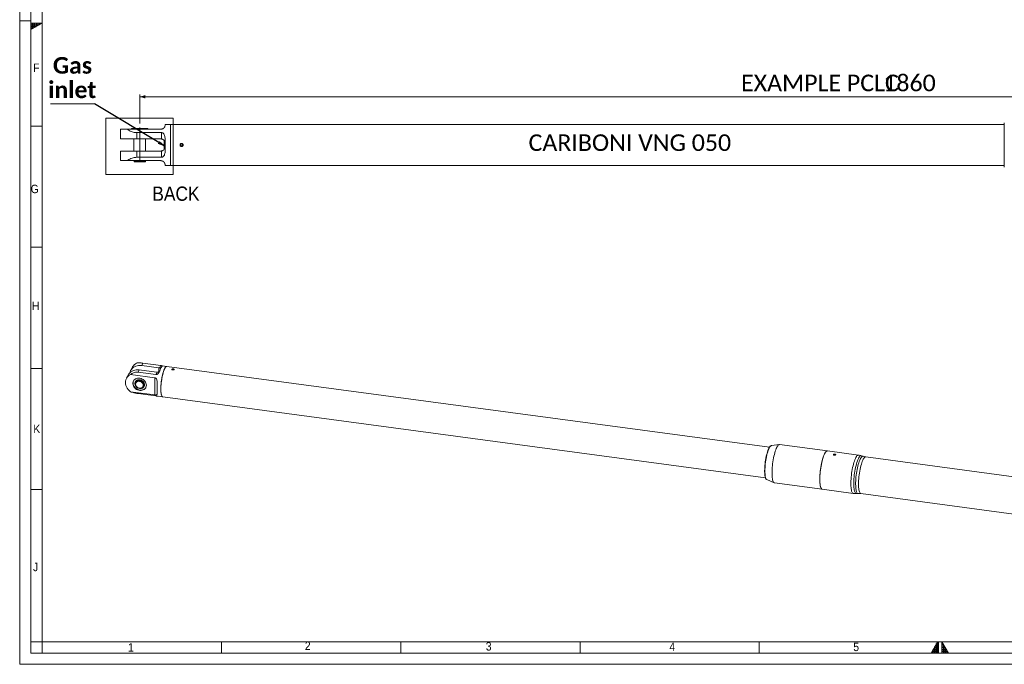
# Model space of a CAD drawing. Header units: millimetres. Extents: x 30 to 2493, y 30 to 1752.
# Tile 1 of 6: x 30 to 1348, y 30 to 892. Entities that reach past the tile are written whole.
import ezdxf

# ---------------------------------------------------------------- set-up
doc = ezdxf.new("R2010")
doc.units = ezdxf.units.MM
doc.header["$LTSCALE"] = 3
doc.linetypes.add('SLD-Centro', pattern=[19.05, 15.24, -1.27, 1.27, -1.27])
doc.linetypes.add('SLD-Solido', pattern=[0])
doc.styles.add('SLDTEXTSTYLE0', font='GOTHIC.TTF', dxfattribs={"width": 0.913})
doc.styles.add('SLDTEXTSTYLE3', font='CALIBRI.TTF')
doc.styles.add('SLDTEXTSTYLE4', font='CALIBRIB.TTF')
doc.styles.add('SLDTEXTSTYLE5', font='CALIBRIZ.TTF')
doc.styles.get("Standard").update_dxf_attribs({"font": 'CALIBRIB.TTF'})
doc.dimstyles.new('SLDDIMSTYLE0', dxfattribs={"dimtxt": 22.225, "dimasz": 7.5, "dimexe": 0, "dimexo": 0.0625, "dimgap": 5.55625, "dimtad": 1, "dimrnd": 1e-09, "dimzin": 12, "dimdsep": 46, "dimtxsty": 'SLDTEXTSTYLE4', "dimsah": 1, "dimcen": 0.09, "dimadec": 0, "dimazin": 3, "dimtfac": 1, "dimtofl": 0, "dimtmove": 0, "dimatfit": 3, "dimfxl": 0, "dimfrac": 2, "dimtolj": 1, "dimtzin": 12, "dimarcsym": 0})
doc.dimstyles.new('SLDDIMSTYLE2', dxfattribs={"dimtxt": 0.18, "dimasz": 7.5, "dimexe": 0, "dimexo": 0.0625, "dimgap": 0, "dimtad": 0, "dimtih": 1, "dimtoh": 1, "dimdec": 0, "dimrnd": 1e-09, "dimzin": 0, "dimdsep": 46, "dimtxsty": 'Standard', "dimblk1": 'CLOSED', "dimblk2": 'CLOSED', "dimsah": 1, "dimcen": 0.09, "dimadec": 0, "dimazin": 0, "dimtfac": 7.5, "dimtdec": 0, "dimtofl": 0, "dimtmove": 0, "dimatfit": 3, "dimldrblk": 'CLOSED', "dimfxl": 0, "dimfrac": 2, "dimtolj": 1, "dimtzin": 0, "dimarcsym": 0})

# ---------------------------------------------------------------- blocks, each defined once
blk = doc.blocks.new('SW_NOTE_4')
at = {"color": 0, "linetype": 'SLD-Solido', "lineweight": 0}
blk.add_line((-59, 0), (0, 0), dxfattribs=at)
at = {"color": 0, "linetype": 'Continuous', "lineweight": 0, "char_height": 22.23, "attachment_point": 2, "style": 'SLDTEXTSTYLE4'}
for s, insert in [('Gas', (-29.7, 62.5)), ('inlet', (-30, 29.8))]:
    blk.add_mtext(s, dxfattribs=dict(at, insert=insert))
blk = doc.blocks.new('_CLOSED')
at = {"color": 0, "linetype": 'ByBlock', "lineweight": -2}
for p, q in [((-1, 0.166667), (0, 0)), ((-1, 0.166667), (-1, -0.166667)), ((0, 0), (-1, -0.166667)), ((0, 0), (-1, 0))]:
    blk.add_line(p, q, dxfattribs=at)
blk = doc.blocks.new('_D_6')
at = {"color": 7, "linetype": 'SLD-Solido', "lineweight": 0}
for p, q in [((190.7, 753.6), (190.7, 792.4)), ((2050.7, 753.6), (2050.7, 792.4)), ((2050.7, 789.4), (190.7, 789.4))]:
    blk.add_line(p, q, dxfattribs=at)
for points in [[(190.7, 789.4), (198.2, 787.1), (198.2, 791.6)], [(2050.7, 789.4), (2043.2, 791.6), (2043.2, 787.1)]]:
    blk.add_solid(points, dxfattribs=at)
at = {"color": 7, "linetype": 'SLD-Solido', "lineweight": 0, "attachment_point": 1, "style": 'SLDTEXTSTYLE3'}
for s, insert, char_height in [('EXAMPLE PCLC ', (995.5, 819), 22.225), ('1860', (1185.9, 819), 22.23)]:
    blk.add_mtext(s, dxfattribs=dict(at, insert=insert, char_height=char_height))

msp = doc.modelspace()

# ---------------------------------------------------------------- hatches: boundary and pattern name
at = {"linetype": 'Continuous'}
h = msp.add_hatch(dxfattribs=at)
h.set_pattern_fill('NET', color=8, scale=0.75, style=0)
h.paths.add_polyline_path([(45, 888), (45, 879.34), (60, 888)], flags=0)
h = msp.add_hatch(dxfattribs=at)
h.set_pattern_fill('NET', color=8, scale=0.75, style=0)
h.paths.add_polyline_path([(1258.5, 45), (1258.5, 60), (1249.84, 45)], flags=0)
h = msp.add_hatch(dxfattribs=at)
h.set_pattern_fill('NET', color=8, scale=0.75, style=0)
h.paths.add_polyline_path([(1264.5, 45), (1273.16, 45), (1264.5, 60)], flags=0)

# ---------------------------------------------------------------- linework, layer by layer
at = {"color": 7, "linetype": 'SLD-Solido', "lineweight": 0}
for p, q in [((30, 1752), (30, 30)), ((45, 1737), (45, 45)), ((60, 888), (45, 888)), ((45, 879.34), (60, 888)), ((45, 888), (45, 879.34)), ((145.379, 760.735), (235.541, 760.735)), ((145.379, 685.24), (145.379, 760.735)), ((235.541, 685.24), (235.541, 760.735)), ((60, 750), (45, 750)), ((145.379, 685.24), (235.541, 685.24)), ((45, 588), (60, 588)), ((45, 426), (60, 426)), ((45, 264), (60, 264)), ((60, 60), (45, 60)), ((60, 45), (60, 60)), ((300, 45), (300, 60)), ((540, 45), (540, 60)), ((780, 45), (780, 60)), ((1020, 45), (1020, 60)), ((1258.5, 60), (1249.84, 45)), ((1258.5, 45), (1258.5, 60)), ((1260, 45), (1260, 60)), ((1264.5, 45), (1264.5, 60)), ((1264.5, 60), (1273.16, 45)), ((45, 45), (2478, 45)), ((1249.84, 45), (1258.5, 45)), ((1264.5, 45), (1273.16, 45)), ((30, 30), (2493, 30))]:
    msp.add_line(p, q, dxfattribs=at)
at = {"color": 7, "linetype": 'SLD-Solido', "lineweight": 15}
for p, q in [((60, 1722), (60, 60)), ((231.728, 752.395), (224.728, 752.395)), ((224.728, 752.395), (224.728, 751.895)), ((1347.928, 752.395), (231.728, 752.395)), ((231.728, 752.395), (231.728, 724.895)), ((231.728, 752.395), (231.728, 697.395)), ((1347.928, 754.627), (1347.928, 695.162)), ((164.728, 745.895), (164.728, 733.045)), ((164.728, 745.895), (173.738, 745.895)), ((173.738, 745.895), (218.728, 745.895)), ((180.228, 746.895), (179.728, 746.395)), ((179.728, 746.395), (179.728, 745.895)), ((201.728, 746.395), (179.728, 746.395)), ((180.228, 746.895), (201.228, 746.895)), ((186.728, 741.395), (219.728, 741.395)), ((186.728, 741.395), (186.728, 733.045)), ((201.728, 746.395), (201.228, 746.895)), ((201.728, 745.895), (201.728, 746.395)), ((219.728, 732.961), (219.728, 741.395)), ((164.728, 733.045), (186.728, 733.045)), ((182.978, 733.045), (182.978, 716.745)), ((186.728, 733.045), (218.728, 733.045)), ((198.478, 716.745), (198.478, 733.045)), ((223.74, 730.121), (223.228, 729.635)), ((223.228, 724.895), (223.228, 729.635)), ((223.228, 720.154), (223.228, 724.895)), ((223.74, 730.121), (223.74, 724.895)), ((223.74, 724.895), (223.74, 719.669)), ((224.728, 730.115), (224.728, 719.674)), ((231.728, 724.895), (231.728, 697.395)), ((245.635, 725.837), (245.365, 724.419)), ((246.998, 726.313), (245.635, 725.837)), ((248.091, 725.37), (246.998, 726.313)), ((247.821, 723.952), (248.091, 725.37)), ((164.728, 716.745), (164.728, 703.895)), ((164.728, 716.745), (186.728, 716.745)), ((186.728, 716.745), (186.728, 708.395)), ((186.728, 716.745), (218.728, 716.745)), ((219.728, 708.395), (219.728, 716.828)), ((223.228, 720.154), (223.74, 719.669)), ((245.365, 724.419), (246.458, 723.477)), ((246.458, 723.477), (247.821, 723.952)), ((164.728, 703.895), (173.738, 703.895)), ((173.738, 703.895), (218.728, 703.895)), ((183.228, 703.795), (183.228, 702.895)), ((183.228, 703.795), (198.228, 703.795)), ((183.228, 702.895), (183.728, 702.395)), ((183.228, 702.895), (198.228, 702.895)), ((183.578, 703.895), (183.578, 703.795)), ((197.728, 702.395), (183.728, 702.395)), ((219.728, 708.395), (186.728, 708.395)), ((197.728, 702.395), (198.228, 702.895)), ((197.878, 703.795), (197.878, 703.895)), ((198.228, 702.895), (198.228, 703.795)), ((224.728, 697.895), (224.728, 697.395)), ((224.728, 697.395), (231.728, 697.395)), ((231.728, 697.395), (1347.928, 697.395)), ((181.217, 427.998), (178.722, 423.343)), ((190.102, 423.935), (188.481, 420.91)), ((190.102, 423.935), (213.284, 420.829)), ((194.886, 432.864), (193.266, 429.839)), ((193.266, 429.839), (216.448, 426.733)), ((194.886, 432.864), (218.793, 429.661)), ((216.448, 421.682), (216.448, 426.733)), ((217.156, 426.606), (218.793, 429.661)), ((227.022, 428.672), (220.918, 429.49)), ((1033.656, 320.604), (227.022, 428.672)), ((234.541, 425.083), (234.071, 424.596)), ((234.071, 424.596), (234.68, 424.148)), ((235.621, 425.123), (234.541, 425.083)), ((234.541, 424.25), (234.541, 425.083)), ((234.68, 424.148), (235.759, 424.188)), ((236.23, 424.676), (235.621, 425.123)), ((235.621, 424.183), (235.621, 425.123)), ((235.759, 424.188), (236.23, 424.676)), ((175.558, 417.439), (173.064, 412.785)), ((178.196, 417.784), (210.789, 413.417)), ((188.405, 410.446), (188.386, 410.41)), ((188.732, 409.511), (188.386, 410.41)), ((212.387, 417.707), (188.481, 420.91)), ((192.886, 410.059), (192.867, 410.023)), ((192.886, 410.059), (192.87, 410.022)), ((210.789, 390.353), (210.789, 413.417)), ((212.387, 417.707), (214.024, 420.762)), ((184.864, 408.092), (184.757, 407.893)), ((185.528, 407.223), (185.353, 406.897)), ((190.296, 399.078), (190.177, 399.388)), ((190.577, 399.339), (190.716, 398.978)), ((195.269, 401.583), (195.443, 401.909)), ((196.408, 401.602), (196.515, 401.802)), ((210.789, 390.353), (178.196, 394.719)), ((212.387, 389.129), (188.481, 392.331)), ((215.441, 388.605), (221.545, 387.788)), ((221.545, 387.788), (1028.189, 279.718)), ((1036.182, 322.642), (1036.104, 322.629)), ((1046.798, 324.09), (1036.182, 322.642)), ((1111.107, 315.524), (1047.159, 324.092)), ((1152.672, 309.956), (1111.107, 315.524)), ((1120.102, 310.663), (1119.631, 310.175)), ((1119.631, 310.175), (1120.24, 309.728)), ((1121.182, 310.702), (1120.102, 310.663)), ((1120.102, 309.829), (1120.102, 310.663)), ((1121.791, 310.255), (1121.182, 310.702)), ((1121.182, 309.762), (1121.182, 310.702)), ((1121.32, 309.768), (1121.791, 310.255)), ((1158.983, 308.299), (1156.628, 309.06)), ((1390.208, 276.997), (1162.488, 307.505)), ((1030.079, 277.088), (1039.939, 272.896)), ((1040.287, 272.8), (1104.235, 264.233)), ((1104.235, 264.233), (1145.8, 258.664)), ((1149.853, 258.487), (1152.325, 258.601)), ((1155.915, 258.444), (1383.635, 227.935)), ((60, 60), (2463, 60))]:
    msp.add_line(p, q, dxfattribs=at)
at = {"color": 7, "linetype": 'SLD-Centro', "lineweight": 0}
msp.add_line((30, 891), (45, 891), dxfattribs=at)
at = {"color": 7, "linetype": 'SLD-Centro', "lineweight": 15}
msp.add_line((190.728, 702.395), (190.728, 750.641), dxfattribs=at)
at = {"color": 7, "linetype": 'SLD-Solido', "lineweight": 15, "flags": 128}
for points in [[(175.558, 417.439), (176.299, 418.639), (177.457, 420.038), (178.832, 421.259), (180.399, 422.282), (182.133, 423.088), (184.002, 423.664), (185.977, 424.001), (188.021, 424.091), (190.102, 423.935)], [(177.575, 420.158), (177.871, 421.31), (178.541, 422.991), (179.463, 424.543), (180.621, 425.942), (181.996, 427.164), (183.563, 428.186), (185.297, 428.992), (187.166, 429.568), (189.141, 429.905), (191.185, 429.995), (193.266, 429.839)], [(227.022, 428.672), (226.908, 428.681), (226.362, 428.56), (225.787, 428.175), (225.194, 427.529), (224.588, 426.631), (223.979, 425.494), (223.373, 424.131), (222.78, 422.562), (222.206, 420.805), (221.659, 418.885), (221.146, 416.825), (220.674, 414.654), (220.249, 412.399), (219.877, 410.089), (219.562, 407.755), (219.309, 405.428), (219.121, 403.137), (219, 400.912), (218.948, 398.783), (218.965, 396.777), (219.052, 394.92), (219.207, 393.237), (219.428, 391.749), (219.712, 390.476), (220.056, 389.434), (220.455, 388.638), (220.904, 388.097), (221.398, 387.818), (221.545, 387.788)], [(224.284, 426.092), (223.675, 424.84), (223.074, 423.371), (222.49, 421.705), (221.928, 419.864), (221.398, 417.871), (220.904, 415.752), (220.455, 413.535), (220.056, 411.249), (219.712, 408.923), (219.428, 406.589), (219.207, 404.276), (219.052, 402.014), (218.965, 399.834), (218.948, 397.763), (219, 395.828), (219.121, 394.055), (219.309, 392.467), (219.562, 391.084), (219.877, 389.925), (220.249, 389.005), (220.674, 388.335), (221.146, 387.924), (221.545, 387.788)], [(227.022, 428.672), (226.639, 428.654), (226.077, 428.4), (225.493, 427.884), (224.892, 427.111), (224.284, 426.092)], [(234.617, 424.084), (235.08, 424.024), (235.554, 424.057), (235.966, 424.179), (236.254, 424.369), (236.374, 424.601), (236.307, 424.838), (236.065, 425.044), (235.683, 425.188), (235.22, 425.248), (234.746, 425.214), (234.334, 425.093), (234.047, 424.902), (233.927, 424.671), (233.993, 424.434), (234.236, 424.228), (234.617, 424.084)], [(178.196, 394.719), (176.56, 396.171), (175.123, 397.781), (173.91, 399.52), (172.943, 401.358), (172.24, 403.261), (171.813, 405.195), (171.669, 407.126), (171.813, 409.018), (172.24, 410.838), (172.943, 412.553), (173.91, 414.132), (175.123, 415.546), (176.56, 416.771), (178.196, 417.784)], [(199.56, 403.389), (199.43, 404.779), (199.043, 406.163), (198.411, 407.503), (197.55, 408.759), (196.488, 409.896), (195.253, 410.88), (193.881, 411.684), (192.413, 412.284), (190.889, 412.663), (189.355, 412.81), (187.853, 412.721), (186.428, 412.398), (185.12, 411.852), (183.967, 411.096), (183.002, 410.154), (182.253, 409.052), (181.742, 407.822), (181.482, 406.5), (181.482, 405.123), (181.742, 403.731), (182.253, 402.364), (183.002, 401.061), (183.967, 399.861), (185.12, 398.796), (186.428, 397.899), (187.853, 397.195), (189.355, 396.703), (190.889, 396.439), (192.413, 396.41), (193.881, 396.617), (195.253, 397.053), (196.488, 397.706), (197.55, 398.558), (198.411, 399.584), (199.043, 400.754), (199.43, 402.035), (199.56, 403.389)], [(182.394, 409.299), (182.033, 408.366), (181.773, 407.043), (181.773, 405.666), (182.033, 404.274), (182.544, 402.907), (183.293, 401.605), (184.258, 400.404), (185.411, 399.34), (186.719, 398.442), (188.144, 397.738), (189.646, 397.247), (191.18, 396.983), (192.704, 396.954), (194.173, 397.16), (195.544, 397.596), (196.779, 398.25), (197.842, 399.101), (198.702, 400.127), (198.907, 400.449)], [(188.405, 410.446), (187.194, 410.078), (186.134, 409.473), (185.272, 408.659), (184.646, 407.671), (184.285, 406.555), (184.204, 405.359), (184.408, 404.137), (184.886, 402.943), (185.618, 401.829), (186.571, 400.847), (187.703, 400.038), (188.963, 399.44), (190.296, 399.078)], [(192.886, 410.059), (191.623, 410.514), (190.322, 410.739), (189.037, 410.724), (187.82, 410.47), (186.723, 409.988), (185.791, 409.297), (185.062, 408.427), (184.864, 408.092)], [(184.877, 404.968), (185.004, 405.998), (185.38, 406.946), (185.985, 407.768), (186.793, 408.424), (187.766, 408.885), (188.857, 409.129), (190.017, 409.144), (191.19, 408.93), (192.322, 408.496), (193.36, 407.864), (194.255, 407.062), (194.966, 406.128), (195.46, 405.106), (195.712, 404.043), (195.712, 402.99), (195.46, 401.995), (194.966, 401.105), (194.255, 400.362), (193.36, 399.8), (192.322, 399.446), (191.19, 399.315), (190.017, 399.416), (188.857, 399.741), (187.766, 400.277), (186.793, 400.999), (185.985, 401.872), (185.38, 402.856), (185.004, 403.904), (184.877, 404.968)], [(185.143, 404.739), (185.27, 403.71), (185.645, 402.699), (186.249, 401.756), (187.052, 400.928), (188.013, 400.258), (189.085, 399.778), (190.214, 399.513), (191.342, 399.475), (192.414, 399.668), (193.376, 400.081), (194.178, 400.693), (194.783, 401.474), (195.158, 402.385), (195.285, 403.38), (195.158, 404.409), (194.783, 405.42), (194.178, 406.363), (193.376, 407.19), (192.414, 407.861), (191.342, 408.341), (190.214, 408.606), (189.085, 408.643), (188.013, 408.45), (187.052, 408.038), (186.249, 407.425), (185.645, 406.644), (185.27, 405.733), (185.143, 404.739)], [(185.528, 407.223), (185.554, 407.272), (186.16, 408.094), (186.968, 408.75), (187.94, 409.211), (189.032, 409.455), (190.191, 409.47), (191.365, 409.256), (192.497, 408.822), (193.535, 408.19), (194.43, 407.388), (195.141, 406.454), (195.634, 405.432), (195.887, 404.369), (195.887, 403.316), (195.634, 402.321), (195.443, 401.909)], [(190.716, 398.978), (192.008, 398.95), (193.241, 399.161), (194.363, 399.604), (195.328, 400.259), (196.096, 401.099), (196.634, 402.09), (196.921, 403.191), (196.945, 404.355), (196.705, 405.535), (196.21, 406.681), (195.481, 407.747), (194.549, 408.687), (193.452, 409.463), (192.235, 410.043), (190.95, 410.402), (189.649, 410.526), (188.386, 410.41)], [(195.847, 403.06), (195.943, 403.685), (195.892, 404.754), (195.583, 405.822), (195.03, 406.837), (194.261, 407.75), (193.313, 408.516), (192.232, 409.098), (191.07, 409.468), (189.884, 409.608), (188.732, 409.511)], [(192.867, 410.023), (194.078, 409.33), (195.138, 408.441), (196, 407.396), (196.626, 406.241), (196.987, 405.028), (197.068, 403.811), (196.864, 402.643), (196.515, 401.802)], [(195.686, 405.553), (195.749, 405.322), (195.874, 404.468)], [(1032.545, 318.49), (1032.116, 317.544), (1031.492, 315.972), (1030.885, 314.204), (1030.302, 312.263), (1029.752, 310.171), (1029.239, 307.955), (1028.771, 305.641), (1028.354, 303.257), (1027.991, 300.833), (1027.689, 298.397), (1027.45, 295.979), (1027.276, 293.609), (1027.172, 291.315), (1027.137, 289.125)], [(1036.104, 322.629), (1035.651, 322.462), (1035.039, 322.01), (1034.409, 321.298), (1033.768, 320.335), (1033.123, 319.131), (1032.481, 317.7), (1031.851, 316.06), (1031.24, 314.23), (1030.654, 312.231), (1030.101, 310.086), (1029.587, 307.821), (1029.119, 305.462), (1028.701, 303.037), (1028.339, 300.575), (1028.037, 298.103), (1027.798, 295.652), (1027.626, 293.249), (1027.521, 290.924), (1027.486, 288.703)], [(1047.159, 324.092), (1046.672, 324.068), (1046.049, 323.8), (1045.402, 323.271), (1044.737, 322.488), (1044.062, 321.458), (1043.384, 320.193), (1042.709, 318.703), (1042.044, 317.007), (1041.397, 315.119), (1040.774, 313.061), (1040.181, 310.852), (1039.624, 308.517), (1039.109, 306.077), (1038.642, 303.56), (1038.226, 300.99), (1037.868, 298.394), (1037.569, 295.799), (1037.333, 293.231), (1037.163, 290.716), (1037.06, 288.28), (1037.026, 285.949)], [(1111.107, 315.524), (1110.62, 315.5), (1109.997, 315.232), (1109.35, 314.704), (1108.685, 313.921), (1108.01, 312.891), (1107.332, 311.625), (1106.657, 310.136), (1105.992, 308.439), (1105.345, 306.552), (1104.722, 304.493), (1104.129, 302.285), (1103.572, 299.949), (1103.057, 297.51), (1102.59, 294.993), (1102.174, 292.423), (1101.816, 289.827), (1101.517, 287.231), (1101.281, 284.663), (1101.111, 282.148), (1101.008, 279.713), (1100.974, 277.382)], [(1104.235, 264.233), (1103.845, 264.347), (1103.309, 264.736), (1102.817, 265.382), (1102.375, 266.28), (1101.988, 267.42), (1101.658, 268.79), (1101.391, 270.377), (1101.188, 272.164), (1101.051, 274.133), (1100.983, 276.263), (1100.983, 278.533), (1101.051, 280.919), (1101.188, 283.397), (1101.391, 285.942), (1101.658, 288.527), (1101.988, 291.126), (1102.375, 293.713), (1102.817, 296.26), (1103.309, 298.741), (1103.845, 301.131), (1104.421, 303.406), (1105.03, 305.543), (1105.666, 307.518), (1106.323, 309.313), (1106.993, 310.908), (1107.671, 312.287)], [(1107.671, 312.287), (1108.349, 313.436), (1109.019, 314.344), (1109.676, 315), (1110.312, 315.399), (1110.921, 315.536), (1111.107, 315.524)], [(1121.857, 309.998), (1121.934, 310.18), (1121.868, 310.417), (1121.625, 310.623), (1121.244, 310.767), (1120.781, 310.827), (1120.307, 310.794), (1119.895, 310.672), (1119.607, 310.481), (1119.488, 310.25), (1119.554, 310.013), (1119.595, 309.962)], [(1145.8, 258.664), (1145.41, 258.779), (1144.874, 259.167), (1144.382, 259.814), (1143.94, 260.711), (1143.553, 261.851), (1143.224, 263.222), (1142.956, 264.808), (1142.753, 266.595), (1142.617, 268.564), (1142.548, 270.694), (1142.548, 272.964), (1142.617, 275.35), (1142.753, 277.829), (1142.956, 280.374), (1143.224, 282.959), (1143.553, 285.558), (1143.94, 288.144), (1144.382, 290.691), (1144.874, 293.172), (1145.41, 295.563), (1145.986, 297.838), (1146.595, 299.974), (1147.231, 301.949), (1147.888, 303.744), (1148.559, 305.339), (1149.236, 306.718), (1149.914, 307.867), (1150.584, 308.775), (1151.241, 309.432), (1151.877, 309.83), (1152.486, 309.967), (1152.672, 309.956)], [(1156.628, 309.06), (1156.557, 309.08), (1155.965, 309.097), (1155.341, 308.845), (1154.693, 308.328), (1154.027, 307.551), (1153.35, 306.522), (1152.67, 305.252), (1151.993, 303.755), (1151.327, 302.047), (1150.679, 300.145), (1150.056, 298.07), (1149.463, 295.844), (1148.909, 293.49), (1148.398, 291.033), (1147.936, 288.5), (1147.527, 285.917), (1147.177, 283.312), (1146.889, 280.711), (1146.665, 278.144), (1146.509, 275.637), (1146.421, 273.216), (1146.404, 270.907), (1146.456, 268.735), (1146.578, 266.723), (1146.769, 264.892), (1147.025, 263.262), (1147.345, 261.849), (1147.724, 260.669), (1148.16, 259.734), (1148.648, 259.054), (1149.181, 258.637), (1149.755, 258.486), (1149.853, 258.487)], [(1152.324, 258.601), (1152.229, 258.6), (1151.665, 258.748), (1151.141, 259.158), (1150.662, 259.826), (1150.234, 260.745), (1149.86, 261.904), (1149.546, 263.293), (1149.294, 264.895), (1149.107, 266.695), (1148.987, 268.672), (1148.936, 270.806), (1148.953, 273.075), (1149.039, 275.454), (1149.192, 277.918), (1149.412, 280.441), (1149.696, 282.996), (1150.04, 285.557), (1150.441, 288.095), (1150.895, 290.584), (1151.398, 292.998), (1151.942, 295.312), (1152.524, 297.499), (1153.137, 299.539), (1153.774, 301.408), (1154.429, 303.087), (1155.094, 304.558), (1155.762, 305.805), (1156.427, 306.816), (1157.082, 307.58), (1157.719, 308.088), (1158.331, 308.336), (1158.913, 308.319), (1158.983, 308.299)], [(1159.202, 304.409), (1158.532, 303.042), (1157.87, 301.455), (1157.222, 299.666), (1156.596, 297.694), (1155.999, 295.56), (1155.437, 293.289), (1154.916, 290.905), (1154.441, 288.434), (1154.019, 285.903), (1153.654, 283.34), (1153.35, 280.773), (1153.11, 278.23), (1152.936, 275.739), (1152.831, 273.327), (1152.796, 271.021), (1152.831, 268.846), (1152.936, 266.826), (1153.11, 264.983), (1153.35, 263.337), (1153.654, 261.906), (1154.019, 260.705), (1154.441, 259.749), (1154.916, 259.048), (1155.437, 258.608), (1155.915, 258.444)], [(1162.488, 307.505), (1162.405, 307.514), (1161.807, 307.418), (1161.181, 307.053), (1160.534, 306.426), (1159.871, 305.541), (1159.202, 304.409)], [(1027.486, 288.703), (1027.521, 286.612), (1027.626, 284.677), (1027.798, 282.918), (1028.037, 281.358), (1028.339, 280.015), (1028.701, 278.904), (1029.119, 278.038), (1029.587, 277.427), (1030.079, 277.088)], [(1037.026, 285.949), (1037.06, 283.746), (1037.163, 281.694), (1037.333, 279.814), (1037.569, 278.125), (1037.868, 276.645), (1038.226, 275.388), (1038.642, 274.368), (1039.109, 273.595), (1039.624, 273.077), (1040.181, 272.819), (1040.287, 272.8)], [(1100.974, 277.382), (1101.008, 275.179), (1101.111, 273.127), (1101.281, 271.247), (1101.517, 269.558), (1101.816, 268.077), (1102.174, 266.82), (1102.59, 265.8), (1103.057, 265.027), (1103.572, 264.509), (1104.129, 264.251), (1104.235, 264.233)]]:
    msp.add_lwpolyline(points, dxfattribs=at)
at = {"color": 7, "linetype": 'SLD-Solido', "lineweight": 15}
msp.add_circle((246.728, 724.895), 1.634, dxfattribs=at)
for centre, radius, start, end in [((218.728, 727.045), 6, 80.405932, 90), ((218.728, 722.745), 6, 270, 279.594068), ((191.852, 422.214), 12.106, 117.035053, 151.460505), ((215.412, 418.95), 7.852, 77.170867, 82.423201), ((232.161, 419.507), 14.847, 143.50538, 160.121049), ((189.514, 405.144), 4.468, 99.829763, 139.244315), ((189.751, 405.079), 4.561, 102.97151, 120.746057), ((214.431, 429.424), 8.671, 262.399777, 267.315726), ((272.923, 399.129), 59.049, 176.70826, 183.29174)]:
    msp.add_arc(centre, radius, start, end, dxfattribs=at)
msp.add_ellipse((190.476, 404.548), major_axis=(5.271, -4.069), ratio=0.76041783, start_param=5.21381543, end_param=5.28250629, dxfattribs=at)
for points, knots in [([(224.728, 751.895), (224.725, 751.581), (224.718, 750.956), (224.325, 749.537), (223.474, 748.121), (222.374, 747.034), (220.921, 746.24), (219.667, 745.922), (218.918, 745.9), (218.728, 745.895)], [0, 0, 0, 0, 0.24067918, 0.48044942, 0.6232322, 0.76686503, 0.86600584, 0.96593144, 1, 1, 1, 1]), ([(173.738, 745.895), (174.628, 745.362), (176.427, 744.287), (179.203, 742.969), (181.904, 742.036), (184.326, 741.493), (185.967, 741.426), (186.728, 741.395)], [0, 0, 0, 0, 0.243338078, 0.491640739, 0.666302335, 0.84510525, 1, 1, 1, 1]), ([(219.728, 741.395), (220.124, 741.357), (220.913, 741.282), (222.075, 740.67), (223.267, 739.462), (224.1, 737.554), (224.543, 735.202), (224.714, 732.731), (224.723, 731), (224.728, 730.115)], [0, 0, 0, 0, 0.0807713, 0.16108932, 0.2767839, 0.46267662, 0.63630954, 0.81407134, 1, 1, 1, 1]), ([(224.728, 727.045), (224.728, 727.048), (224.728, 727.432), (224.615, 728.586), (223.951, 730.267), (222.616, 731.713), (221.202, 732.595), (220.22, 732.839), (219.728, 732.961)], [0, 0, 0, 0, 0.00155355, 0.15642562, 0.47014533, 0.69796925, 0.84852841, 1, 1, 1, 1]), ([(248.828, 724.895), (248.805, 724.659), (248.759, 724.187), (248.398, 723.559), (247.866, 723.081), (247.201, 722.807), (246.484, 722.768), (245.795, 722.969), (245.211, 723.385), (244.797, 723.972), (244.6, 724.663), (244.644, 725.38), (244.921, 726.041), (245.401, 726.574), (246.032, 726.918), (246.741, 727.035), (247.447, 726.91), (248.073, 726.559), (248.545, 726.021), (248.793, 725.434), (248.818, 725.046), (248.828, 724.895)], [0, 0, 0, 0, 0.05358103, 0.10715957, 0.16083614, 0.21457581, 0.26821456, 0.32173431, 0.3753186, 0.42903534, 0.48275427, 0.53633901, 0.58986026, 0.64348889, 0.69722919, 0.75091106, 0.80445377, 0.85799821, 0.91167757, 0.96541754, 1, 1, 1, 1]), ([(219.728, 716.828), (220.22, 716.95), (221.202, 717.194), (222.616, 718.076), (223.951, 719.522), (224.615, 721.203), (224.728, 722.357), (224.728, 722.741), (224.728, 722.745)], [0, 0, 0, 0, 0.15147159, 0.30203075, 0.52985467, 0.84357438, 0.99844645, 1, 1, 1, 1]), ([(224.728, 719.674), (224.721, 718.597), (224.707, 716.419), (224.432, 713.662), (223.795, 711.421), (222.934, 709.921), (221.826, 708.959), (220.768, 708.475), (220.05, 708.419), (219.728, 708.395)], [0, 0, 0, 0, 0.22655727, 0.45782943, 0.6071387, 0.75724707, 0.85337957, 0.93414514, 1, 1, 1, 1]), ([(186.728, 708.395), (185.913, 708.359), (184.257, 708.287), (181.588, 707.675), (178.802, 706.652), (176.091, 705.307), (174.494, 704.348), (173.738, 703.895)], [0, 0, 0, 0, 0.165729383, 0.336815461, 0.561540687, 0.792450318, 1, 1, 1, 1]), ([(218.728, 703.895), (219.22, 703.858), (220.203, 703.786), (221.636, 703.211), (223.055, 702.193), (224.01, 700.869), (224.512, 699.636), (224.711, 698.587), (224.722, 698.139), (224.728, 697.895)], [0, 0, 0, 0, 0.08771962, 0.17505617, 0.29542877, 0.47844583, 0.64082393, 0.80358145, 1, 1, 1, 1]), ([(186.349, 432.997), (186.891, 433.105), (187.986, 433.323), (189.741, 433.345), (191.515, 433.247), (192.917, 433.107), (194.062, 432.972), (194.611, 432.9), (194.886, 432.864)], [0, 0, 0, 0, 0.24330499, 0.49156974, 0.66621012, 0.84498568, 0.92221491, 1, 1, 1, 1]), ([(218.199, 424.555), (217.985, 424.005), (217.552, 422.893), (216.817, 421.204), (215.921, 419.711), (215.006, 418.651), (214.017, 417.979), (213.156, 417.675), (212.626, 417.697), (212.387, 417.707)], [0, 0, 0, 0, 0.22655719, 0.45782907, 0.6071388, 0.75724792, 0.85337981, 0.93414494, 1, 1, 1, 1]), ([(214.024, 420.762), (214.404, 420.788), (215.161, 420.839), (216.369, 421.461), (217.005, 422.151), (217.389, 422.566)], [0, 0, 0, 0, 0.2860112, 0.57029535, 1, 1, 1, 1]), ([(219.061, 426.469), (218.995, 426.451), (218.791, 426.398), (218.141, 426.421), (217.485, 426.544), (217.156, 426.606)], [0, 0, 0, 0, 0.19173065, 0.59464147, 1, 1, 1, 1]), ([(218.793, 429.661), (219.072, 429.627), (219.628, 429.56), (220.362, 429.516), (220.647, 429.504), (220.815, 429.496)], [0, 0, 0, 0, 0.29181207, 0.58199521, 1, 1, 1, 1]), ([(220.916, 429.472), (221.015, 429.459), (221.246, 429.428), (221.065, 429.244), (220.727, 428.908), (220.395, 428.53), (220.226, 428.337)], [0, 0, 0, 0, 0.19473139, 0.45495039, 0.72135535, 1, 1, 1, 1]), ([(236.672, 424.432), (236.609, 424.348), (236.484, 424.179), (236.101, 423.97), (235.623, 423.83), (235.087, 423.782), (234.561, 423.836), (234.1, 423.985), (233.758, 424.21), (233.572, 424.481), (233.564, 424.76), (233.734, 425.013), (234.064, 425.212), (234.515, 425.34), (235.039, 425.388), (235.575, 425.356), (236.062, 425.248), (236.448, 425.076), (236.686, 424.854), (236.751, 424.629), (236.694, 424.487), (236.672, 424.432)], [0, 0, 0, 0, 0.05358226, 0.10716077, 0.16083695, 0.214578, 0.26821249, 0.32173525, 0.37531547, 0.4290325, 0.48275257, 0.53633746, 0.58985995, 0.64348919, 0.69722892, 0.75091026, 0.80445475, 0.85799782, 0.91167671, 0.96541711, 1, 1, 1, 1]), ([(188.481, 420.91), (187.883, 420.959), (186.67, 421.059), (184.617, 420.791), (182.4, 420.138), (180.176, 419.103), (178.832, 418.208), (178.196, 417.784)], [0, 0, 0, 0, 0.16572804, 0.33681288, 0.56153792, 0.79245003, 1, 1, 1, 1]), ([(210.789, 413.417), (211.139, 413.329), (211.837, 413.152), (212.763, 412.35), (213.594, 410.963), (214.029, 409.035), (214.153, 406.907), (214.093, 404.739), (214.015, 403.304), (213.971, 402.52)], [0, 0, 0, 0, 0.08772015, 0.1750575, 0.29543069, 0.47844598, 0.64082368, 0.80358161, 1, 1, 1, 1]), ([(213.971, 395.739), (214.03, 395.002), (214.147, 393.532), (214.137, 392.009), (213.795, 391.017), (213.209, 390.507), (212.311, 390.281), (211.464, 390.273), (210.926, 390.336), (210.789, 390.353)], [0, 0, 0, 0, 0.24067938, 0.48045044, 0.6232339, 0.76686557, 0.86600478, 0.96593074, 1, 1, 1, 1]), ([(178.196, 394.719), (178.945, 394.438), (180.457, 393.871), (182.723, 393.31), (184.862, 392.884), (186.435, 392.625), (187.648, 392.445), (188.202, 392.369), (188.481, 392.331)], [0, 0, 0, 0, 0.243304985, 0.491569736, 0.666210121, 0.844985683, 0.922214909, 1, 1, 1, 1]), ([(212.387, 389.129), (212.682, 389.085), (213.269, 388.998), (214.22, 388.822), (214.987, 388.662), (215.331, 388.633), (215.443, 388.623)], [0, 0, 0, 0, 0.24274126, 0.4841275, 0.83184104, 1, 1, 1, 1]), ([(1036.065, 322.608), (1035.885, 322.563), (1035.476, 322.461), (1034.886, 322.059), (1034.252, 321.444), (1033.604, 320.565), (1033.066, 319.681), (1032.753, 319.022), (1032.653, 318.812)], [0, 0, 0, 0, 0.13232658, 0.30085346, 0.4912026, 0.69700054, 0.90330266, 1, 1, 1, 1]), ([(1122.232, 310.336), (1122.17, 310.252), (1122.045, 310.084), (1121.661, 309.878), (1121.183, 309.742), (1120.647, 309.697), (1120.12, 309.751), (1119.66, 309.899), (1119.318, 310.12), (1119.133, 310.387), (1119.125, 310.664), (1119.296, 310.918), (1119.626, 311.12), (1120.078, 311.251), (1120.602, 311.302), (1121.138, 311.27), (1121.626, 311.161), (1122.011, 310.985), (1122.247, 310.759), (1122.312, 310.532), (1122.255, 310.391), (1122.232, 310.336)], [0, 0, 0, 0, 0.05362104, 0.10723968, 0.16092056, 0.21464245, 0.26829655, 0.32187984, 0.37549981, 0.42920663, 0.48291509, 0.53653752, 0.59012055, 0.64377189, 0.69749312, 0.75117665, 0.80477347, 0.85837, 0.91205298, 0.96577437, 1, 1, 1, 1]), ([(1156.639, 309.033), (1156.036, 309.225), (1154.74, 309.636), (1153.394, 309.838), (1152.674, 309.946)], [0, 0, 0, 0, 0.46475488, 1, 1, 1, 1]), ([(1162.492, 307.508), (1161.79, 307.616), (1160.601, 307.8), (1159.467, 308.168), (1159.003, 308.318)], [0, 0, 0, 0, 0.59117381, 1, 1, 1, 1]), ([(1027.111, 289.028), (1027.113, 288.678), (1027.118, 287.661), (1027.174, 286.069), (1027.3, 284.31), (1027.489, 282.709), (1027.74, 281.275), (1028.057, 280.019), (1028.444, 278.949), (1028.893, 278.101), (1029.41, 277.507), (1029.823, 277.167), (1030.078, 277.1), (1030.116, 277.09)], [0, 0, 0, 0, 0.055125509, 0.160308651, 0.265715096, 0.371467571, 0.477739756, 0.584812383, 0.693133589, 0.803289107, 0.899934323, 0.985092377, 1, 1, 1, 1]), ([(1145.804, 258.694), (1146.212, 258.635), (1147.377, 258.468), (1148.747, 258.419), (1149.693, 258.494), (1149.878, 258.509)], [0, 0, 0, 0, 0.30276299, 0.86389735, 1, 1, 1, 1]), ([(1152.351, 258.591), (1152.42, 258.598), (1153.224, 258.674), (1154.428, 258.629), (1155.539, 258.468), (1155.911, 258.414)], [0, 0, 0, 0, 0.058870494, 0.684891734, 1, 1, 1, 1])]:
    msp.add_open_spline(points, degree=3, knots=knots, dxfattribs=at)

# ---------------------------------------------------------------- block references
at = {"color": 7, "linetype": 'Continuous', "lineweight": 0}
msp.add_blockref('SW_NOTE_4', (130.302, 780.021), dxfattribs=at)

# ---------------------------------------------------------------- texts
at = {"color": 7, "linetype": 'Continuous', "lineweight": 0, "attachment_point": 1}
for s, insert, char_height, style in [('F', (48.057, 833.885), 11.286, 'SLDTEXTSTYLE0'), ('CARIBONI VNG 050', (711.134, 739.103), 22.225, 'SLDTEXTSTYLE5'), ('G', (44.747, 671.728), 11.286, 'SLDTEXTSTYLE0'), ('H', (46.402, 515.249), 11.286, 'SLDTEXTSTYLE0'), ('K', (48.291, 350.658), 11.286, 'SLDTEXTSTYLE0'), ('J', (47.893, 165.912), 11.286, 'SLDTEXTSTYLE0'), ('1', (175.03, 58.24), 11.286, 'SLDTEXTSTYLE0'), ('2', (411.701, 60.355), 11.286, 'SLDTEXTSTYLE0'), ('3', (653.908, 59.684), 11.286, 'SLDTEXTSTYLE0'), ('4', (899.645, 59.07), 11.286, 'SLDTEXTSTYLE0'), ('5', (1145.801, 58.963), 11.286, 'SLDTEXTSTYLE0')]:
    msp.add_mtext(s, dxfattribs=dict(at, insert=insert, char_height=char_height, style=style))
at = {"color": 7, "linetype": 'SLD-Solido', "lineweight": 0, "insert": (207.485, 669.234), "char_height": 19.05, "attachment_point": 1, "style": 'SLDTEXTSTYLE0'}
msp.add_mtext('BACK', dxfattribs=at)

# ---------------------------------------------------------------- dimensions: what is measured, and where the dimension line sits
at = {"color": 7, "linetype": 'SLD-Solido', "lineweight": 0}
dim = msp.add_linear_dim(base=(190.728, 789.395), p1=(2050.728, 750.641), p2=(190.728, 750.641), text='EXAMPLE PCLC <>', dimstyle='SLDDIMSTYLE0', dxfattribs=at)
dim.commit()
dim.dimension.update_dxf_attribs({"geometry": '_D_6', "text_midpoint": (1120.728, 789.395), "dimtype": 160})

# ---------------------------------------------------------------- leaders
at = {"color": 7, "linetype": 'Continuous', "lineweight": 0}
msp.add_leader([(222.84, 724.253), (130.302, 780.021)], dimstyle='SLDDIMSTYLE2', dxfattribs=at)

doc.saveas('drawing.dxf')
